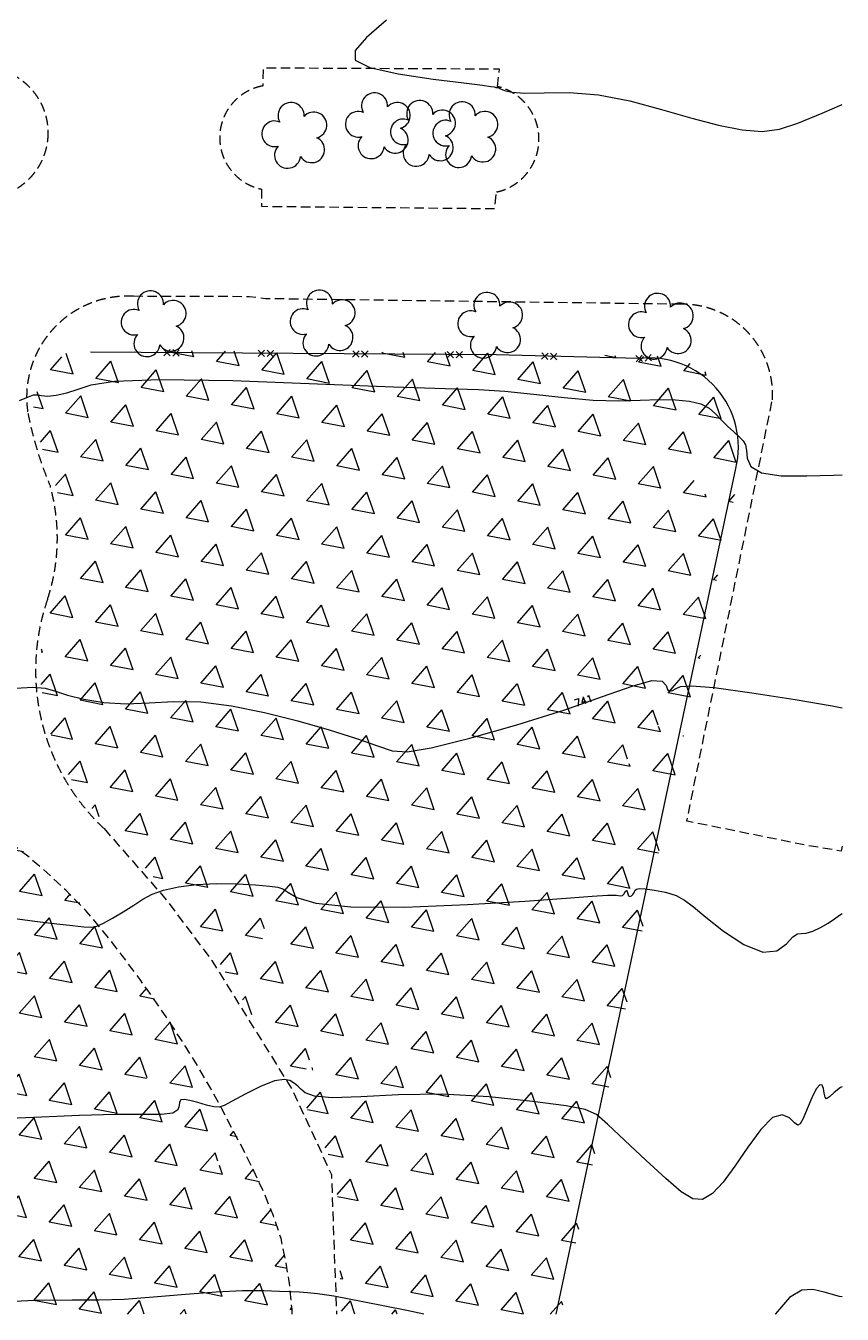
# Model space of a CAD drawing. Header units: millimetres. Extents: x -126299 to 152398, y -145950 to 133061.
# Tile 9 of 12: x 42514 to 85731, y -73183 to -4941. Entities that reach past the tile are written whole.
import ezdxf

# ---------------------------------------------------------------- set-up
doc = ezdxf.new("R2010")
doc.units = ezdxf.units.MM
doc.linetypes.add('IMPORT-HIDDENX2 _2_', pattern=[750, 500, -250])
for name, color, linetype, lineweight in [('ALAM', 252, 'Continuous', 9), ('ARV_NEW', 8, 'Continuous', 9), ('CN-1', 252, 'Continuous', 9), ('CN-5', 1, 'Continuous', 9), ('entorno_dwg', 8, 'Continuous', 9), ('GUIA', 1, 'IMPORT-HIDDENX2 _2_', 9), ('HACH_MATA', 96, 'Continuous', 9)]:
    doc.layers.add(name, color=color, linetype=linetype, lineweight=lineweight)
doc.styles.add('simplex', font='simplex_.ttf', dxfattribs={"height": 375})
pattern_1 = [(60, (-4584023.5, -10471025.7), (-1218.75007, 2110.93696), [1218.75, -1218.75]), (120, (-4584023.5, -10471025.7), (-2437.50007, -4e-05), [1218.75, -1218.75]), (0, (-4584632.8, -10469970.2), (1218.75, 2110.937), [1218.75, -1218.75])]

# ---------------------------------------------------------------- blocks, each defined once
blk = doc.blocks.new('entorno_dwg_ALAM-3961962-IMPLANTAÇÃO')
at = {"layer": 'ALAM', "color": 8}
for p, q in [((-405, -168), (-69, 168)), ((-405, 168), (-69, -168)), ((69, -168), (405, 168)), ((69, 168), (405, -168))]:
    blk.add_line(p, q, dxfattribs=at)
blk = doc.blocks.new('entorno_dwg_ARVNEW-V11-IMPLANTAÇÃO')
at = {"layer": 'ARV_NEW'}
for centre, radius, start, end in [((-649, 917), 680, 17.57206, 236.89474), ((653, 900), 690, 306.9168, 161.25884), ((-1056, -342), 690, 87.00271, 305.11914), ((1056, -342), 690, 234.92625, 89.00365), ((0, -1110), 690, 162.82963, 17.12985)]:
    blk.add_arc(centre, radius, start, end, dxfattribs=at)
blk = doc.blocks.new('entorno_dwg-3961954-IMPLANTAÇÃO')
at = {"layer": 'HACH_MATA'}
h = blk.add_hatch(dxfattribs=at)
h.set_pattern_fill('FP_4', color=8, style=0, pattern_type=2)
h.set_pattern_definition(pattern_1)
h.paths.add_polyline_path([(5886, -105660), (46011, -83396), (46222, -83282), (46428, -83157), (46626, -83023), (46818, -82878), (47002, -82724), (47178, -82560), (47345, -82388), (47504, -82207), (47653, -82019), (47792, -81823), (47921, -81621), (48039, -81412), (48147, -81197), (48243, -80977), (48329, -80753), (48402, -80524), (48464, -80292), (48515, -80057), (48553, -79820), (48578, -79581), (48592, -79342), (48594, -79102), (48583, -78862), (48560, -78623), (48525, -78385), (48477, -78150), (48418, -77917), (48347, -77687), (48265, -77462), (48171, -77241), (48066, -77025), (47950, -76815), (47814, -76597), (47687, -76413), (47540, -76223), (47384, -76040), (47219, -75866), (47045, -75701), (42238, -69879), (28256, -53579), (27370, -52590), (27149, -52528), (26924, -52477), (26698, -52439), (26469, -52413), (26239, -52400), (26009, -52400), (25780, -52412), (25551, -52436), (25324, -52473), (25099, -52522), (24878, -52584), (24660, -52658), (24446, -52743), (24237, -52840), (24034, -52948), (23837, -53067), (23647, -53197), (23376, -53554), (23112, -53918), (22857, -54287), (22611, -54662), (22373, -55043), (22144, -55429), (21924, -55821), (21713, -56217), (21511, -56618), (21308, -56913), (21095, -57200), (20873, -57480), (20640, -57753), (20399, -58017), (20149, -58272), (19890, -58519), (19622, -58757), (19347, -58985), (19064, -59204), (18773, -59412), (18476, -59611), (18171, -59799), (17861, -59977), (17544, -60143), (17222, -60299), (16895, -60443), (16546, -60590), (16203, -60748), (15865, -60917), (15532, -61097), (15206, -61288), (14886, -61490), (14574, -61702), (14268, -61924), (13969, -62156), (13679, -62398), (13396, -62649), (13122, -62909), (12857, -63178), (12600, -63456), (12353, -63742), (12116, -64036), (11888, -64338), (11670, -64647), (11463, -64963), (11266, -65286), (11079, -65615), (10904, -65949), (10740, -66290), (10587, -66635), (10445, -66986), (10315, -67341), (10197, -67700), (10091, -68063), (9996, -68429), (9914, -68798), (9844, -69169), (9786, -69543), (9740, -69918), (9707, -70294), (9686, -70672), (9003, -75637), (8153, -79561), (5791, -87245), (3763, -91770), (-1729, -96901), (5632, -105369)], flags=0)
h.paths.add_polyline_path([(6656, -87697), (6382, -87226), (6854, -86952), (7127, -87424)], flags=0)
h.paths.add_polyline_path([(7310, -87495), (7010, -86975), (8652, -86028), (8952, -86547)], flags=0)
h.paths.add_polyline_path([(22758, -95725), (22505, -95352), (22878, -95098), (23132, -95472)], flags=0)
h.paths.add_polyline_path([(10502, -81405), (10202, -80886), (11580, -80090), (11880, -80610)], flags=0)
h.paths.add_polyline_path([(11477, -79762), (11881, -79378), (12266, -79782), (11861, -80167)], flags=0)
h.paths.add_polyline_path([(18622, -80586), (19311, -79590), (20042, -79304)], flags=0)
h.paths.add_polyline_path([(20548, -79340), (20248, -78820), (20859, -79161)], flags=0)
h.paths.add_polyline_path([(30459, -89807), (30202, -89109), (30900, -88852), (31156, -89550)], flags=0)
h.paths.add_polyline_path([(32947, -89562), (32753, -89106), (33210, -88912), (33404, -89368)], flags=0)
h.paths.add_polyline_path([(31465, -80018), (31047, -79062), (31627, -79260)], flags=0)
h.paths.add_polyline_path([(18689, -64782), (18389, -64262), (19453, -63648), (19753, -64168), (18959, -64626)], flags=0)
h.paths.add_polyline_path([(19233, -65019), (19203, -64971), (19185, -64918), (19178, -64863), (19185, -64807), (19203, -64754), (19233, -64707), (19272, -64667), (19320, -64637), (19373, -64619), (19428, -64613), (19484, -64619), (19537, -64637), (19584, -64667), (19624, -64707), (19654, -64754), (19672, -64807), (19678, -64863), (19672, -64918), (19654, -64971), (19624, -65019), (19584, -65058), (19537, -65088), (19484, -65106), (19428, -65113), (19373, -65106), (19320, -65088), (19272, -65058)], flags=0)
h.paths.add_polyline_path([(43664, -82922), (43870, -81878), (44914, -82084), (44708, -83128)], flags=0)
h = blk.add_hatch(dxfattribs=at)
h.set_pattern_fill('FP_4', color=8, style=0, pattern_type=2)
h.set_pattern_definition(pattern_1)
h.paths.add_polyline_path([(-24569, -70626), (-3442, -94931), (-3193, -94695), (-2347, -93801), (-1527, -92835), (-750, -91805), (-120, -90714), (458, -89579), (990, -88411), (1481, -87220), (1938, -86016), (2380, -84910), (2797, -83788), (3192, -82636), (3567, -81442), (3926, -80189), (4326, -78702), (4701, -77170), (5042, -75621), (5338, -74082), (5578, -72579), (5688, -71108), (5736, -69736), (5729, -68498), (5671, -67430), (5569, -66568), (5537, -66397), (5492, -66229), (5435, -66065), (5366, -65905), (5286, -65751), (5195, -65603), (5093, -65462), (4981, -65329), (4860, -65205), (4730, -65090), (4592, -64984), (4447, -64889), (4295, -64804), (4137, -64731), (3974, -64670), (3808, -64621), (3638, -64584), (3466, -64559), (1438, -64422), (-10614, -65241), (-12305, -65428), (-13825, -65634), (-15184, -65864), (-16405, -66122), (-17511, -66412), (-18524, -66700), (-19467, -67039), (-20360, -67444), (-21226, -67929), (-22088, -68507), (-23151, -69351), (-24207, -70279)], flags=0)
h.paths.add_polyline_path([(205, -87269), (-95, -86749), (1283, -85954), (1583, -86473)], flags=0)
h.paths.add_polyline_path([(1013, -85729), (1343, -85013), (2058, -85344), (1728, -86059)], flags=0)
h.paths.add_polyline_path([(152, -81968), (231, -80868), (1330, -80948), (1251, -82047)], flags=0)
h.paths.add_polyline_path([(-2136, -68374), (-2124, -68472), (-2090, -68453)], flags=0)
h.paths.add_polyline_path([(-3814, -69448), (-4114, -68928), (-2390, -67933), (-2136, -68374), (-2257, -67365), (-1137, -67230), (-1003, -68350), (-2122, -68484), (-2124, -68472), (-3332, -69169)], flags=0)
at = {"layer": 'ALAM', "color": 8}
blk.add_line((5726, -105477), (45758, -83264), dxfattribs=at)
at = {"layer": 'ALAM', "color": 8, "flags": 128}
blk.add_lwpolyline([(46792, -75568), (41984, -69747), (28003, -53447)], dxfattribs=at)
at = {"layer": 'ALAM', "color": 8}
blk.add_arc((43631, -79061), 4710, 296.83916, 47.85702, dxfattribs=at)
at = {"layer": 'CN-1', "color": 8, "flags": 128}
for points in [[(51558, -53741), (50167, -53534), (49248, -53532), (48879, -53873), (49085, -54701), (49826, -56066), (50822, -57638), (51729, -58997), (52284, -59823), (52539, -60207), (52626, -60346), (52656, -60404), (52665, -60430), (52667, -60440), (52675, -60450), (52689, -60461), (52705, -60475), (52720, -60496), (52740, -60550), (52773, -60670), (52841, -60889), (53030, -61248), (53442, -61790), (54137, -62552), (55014, -63548), (55934, -64788), (56781, -66254), (57545, -67819), (58243, -69329), (58891, -70653), (59518, -71749), (60151, -72600), (60842, -73219), (61729, -73749), (62974, -74365), (64008, -74871)], [(11971, -62119), (12618, -62776), (13001, -63313), (13238, -63825), (13495, -64436), (13904, -65233), (14476, -66150), (15190, -67084), (16020, -67969), (16924, -68897), (17857, -69999), (18776, -71365), (19655, -72916), (20468, -74534), (21191, -76098), (21792, -77490), (22235, -78588), (22551, -79344), (23028, -79984), (24017, -80804), (25743, -82009), (27920, -83423), (30135, -84780), (32032, -85865), (33471, -86681), (34370, -87280), (34702, -87715), (34678, -88019), (34563, -88224), (34571, -88361), (34700, -88453), (34894, -88524), (35133, -88640), (35536, -89041), (36254, -90011), (37361, -91694), (38598, -93665), (39627, -95359), (39898, -95829)], [(2745, -70105), (3409, -71104), (3988, -71963), (4460, -72646), (4812, -73139), (5057, -73449), (5289, -73642), (5627, -73801), (6149, -73990), (6781, -74195), (7413, -74384), (7963, -74542), (8479, -74734), (9037, -75042), (9694, -75531), (10417, -76177), (11153, -76939), (11846, -77762), (12441, -78537), (12879, -79145), (13125, -79515), (13233, -79770), (13281, -80084), (13384, -80632), (13812, -81585), (14878, -83116), (16749, -85284), (19020, -87704), (21147, -89875), (22696, -91413), (23691, -92384), (24266, -92966), (24555, -93318), (24681, -93507), (24762, -93577), (24888, -93573), (25023, -93547), (25103, -93549), (25085, -93614), (25016, -93719), (24967, -93825), (24989, -93901), (25066, -93942), (25164, -93953), (25256, -93939), (25340, -93915), (25419, -93896), (25503, -93908), (25623, -94003), (25813, -94241), (26089, -94657), (26386, -95181), (26623, -95717), (26740, -96215), (26776, -96802), (26793, -97650), (26853, -98843), (27024, -100124), (27369, -101145), (27916, -101658), (28531, -101802), (29037, -101817), (29315, -101893), (29465, -102042), (29640, -102228), (29954, -102419), (30368, -102597), (30802, -102745), (31188, -102853), (31510, -102934), (31670, -102982)], [(24743, -109004), (24656, -108960), (24246, -108873), (23906, -108842), (23717, -108796), (23731, -108677), (23870, -108505), (24029, -108314), (24109, -108142), (24040, -108033), (23762, -108031), (23255, -108160), (22652, -108354), (22125, -108529), (21809, -108608), (21675, -108555), (21658, -108342), (21669, -107973), (21545, -107569), (21098, -107284), (20214, -107226), (19055, -107326), (17853, -107471), (16807, -107559), (15980, -107530), (15402, -107335), (15084, -106919), (14964, -106212), (14960, -105142), (14999, -103704), (15052, -102180), (15101, -100919), (15101, -100140), (14917, -99527), (14389, -98631), (13408, -97133), (12079, -95239), (10558, -93283), (9008, -91549), (7619, -90116), (6588, -89012), (6046, -88247), (5867, -87754), (5859, -87448), (5866, -87248), (5860, -87095), (5849, -86934), (5819, -86719), (5666, -86447), (5268, -86121), (4561, -85756), (3721, -85404), (2986, -85125), (2532, -84953), (2289, -84812), (2127, -84596), (1941, -84236), (1736, -83807), (1544, -83416), (1388, -83154), (1255, -83033), (1122, -83050), (965, -83171), (749, -83264), (440, -83169), (-5, -82755), (-656, -82004), (-1591, -80929), (-2879, -79530), (-4551, -77762), (-6626, -75566)], [(1126, -100185), (683, -99387), (-490, -97319), (-1279, -95972), (-1751, -95221), (-2048, -94796), (-2303, -94460), (-2592, -94098), (-2977, -93624), (-3516, -92969), (-4244, -92131), (-5192, -91124), (-6354, -89980), (-7582, -88798), (-8691, -87695), (-9585, -86721), (-10522, -85644), (-11847, -84166), (-13808, -82109), (-16256, -79777), (-17476, -78786)], [(16349, -116300), (16273, -116167), (15908, -115420), (15626, -114862), (15216, -114447), (14496, -114224), (13352, -114215), (13324, -114217)]]:
    blk.add_lwpolyline(points, dxfattribs=at)
at = {"layer": 'CN-5', "color": 8, "flags": 128}
blk.add_lwpolyline([(23614, -52293), (24062, -52515), (24330, -52650), (24468, -52802), (24573, -53000), (24754, -53255), (25093, -53568), (25561, -53909), (26102, -54237), (26724, -54601), (27692, -55410), (29333, -57160), (31810, -60116), (34634, -63612), (37150, -66751), (38872, -68869), (39984, -70234), (40838, -71349), (41720, -72603), (42644, -73941), (43556, -75192), (44409, -76226), (45181, -77074), (45859, -77802), (46427, -78468), (46862, -79075), (47139, -79619), (47249, -80099), (47247, -80544), (47203, -80991), (47174, -81461), (47160, -81916), (47149, -82304), (47124, -82593), (47044, -82823), (46862, -83056), (46579, -83356), (46376, -83793), (46484, -84437), (47055, -85327), (47935, -86360), (48897, -87401), (49206, -87738)], dxfattribs=at)
at = {"layer": 'GUIA', "color": 8, "flags": 128}
for points in [[(52754, -60465), (53521, -59950), (45365, -50475), (44629, -51071)], [(50428, -75364), (36218, -58572), (35746, -57867), (31735, -53221)], [(40460, -54600), (39779, -55206), (47785, -64603), (48503, -64094)], [(-3442, -94930), (-3239, -94738), (-2393, -93845), (-1574, -92878), (-796, -91848), (-166, -90757), (412, -89622), (943, -88454), (1434, -87263), (1892, -86060), (2334, -84953), (2751, -83831), (3145, -82680), (3521, -81485), (3880, -80233), (4279, -78745), (4655, -77214), (4996, -75665), (5292, -74125), (5531, -72623), (5641, -71152), (5690, -69779), (5682, -68542), (5625, -67474), (5522, -66611)], [(9433, -70540), (8749, -75505), (7900, -79429), (5538, -87113), (3510, -91637), (-1906, -96698)], [(34364, -100641), (34133, -100773), (33129, -99135), (29972, -93560), (49788, -82336)]]:
    blk.add_lwpolyline(points, dxfattribs=at)
at = {"layer": 'GUIA', "color": 8}
blk.add_circle((33011, -41488), 3485, dxfattribs=at)
for centre, radius, start, end in [((42896, -53251), 2785, 51.5232, 208.98151), ((27502, -56493), 5351, 37.70561, 140.14697), ((38881, -65115), 19623, 142.11222, 153.91117), ((12627, -50770), 10352, 292.81751, 326.48143), ((20928, -70986), 11503, 111.87564, 177.77582), ((50215, -61795), 2866, 233.3046, 27.6476), ((46884, -78554), 4768, 307.51922, 42.0035)]:
    blk.add_arc(centre, radius, start, end, dxfattribs=at)
for p in [(43781, -54128), (31368, -55056), (47064, -57134), (48328, -59199), (49750, -60940), (37262, -61785), (42992, -68553), (48880, -75404)]:
    blk.add_blockref('entorno_dwg_ARVNEW-V11-IMPLANTAÇÃO', p)
for p, rotation in [((30792, -56698), 130.6220113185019), ((34047, -60493), 130.6220113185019), ((37302, -64288), 130.6220113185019), ((40558, -68084), 130.6220113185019), ((43773, -71913), 129.5473090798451), ((46979, -75747), 134.7072057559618)]:
    blk.add_blockref('entorno_dwg_ALAM-3961962-IMPLANTAÇÃO', p, dxfattribs=dict(rotation=rotation))
at = {"layer": 'CN-1', "color": 2, "insert": (30875, -84842), "char_height": 375, "width": 1175.18, "attachment_point": 1, "rotation": 330.21031, "line_spacing_factor": 1.125731, "style": 'simplex'}
blk.add_mtext('741', dxfattribs=at)

msp = doc.modelspace()

# ---------------------------------------------------------------- block references
at = {"layer": 'entorno_dwg', "rotation": 48.99999999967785}
msp.add_blockref('entorno_dwg-3961954-IMPLANTAÇÃO', (-12768, -8305), dxfattribs=at)

doc.saveas('drawing.dxf')
